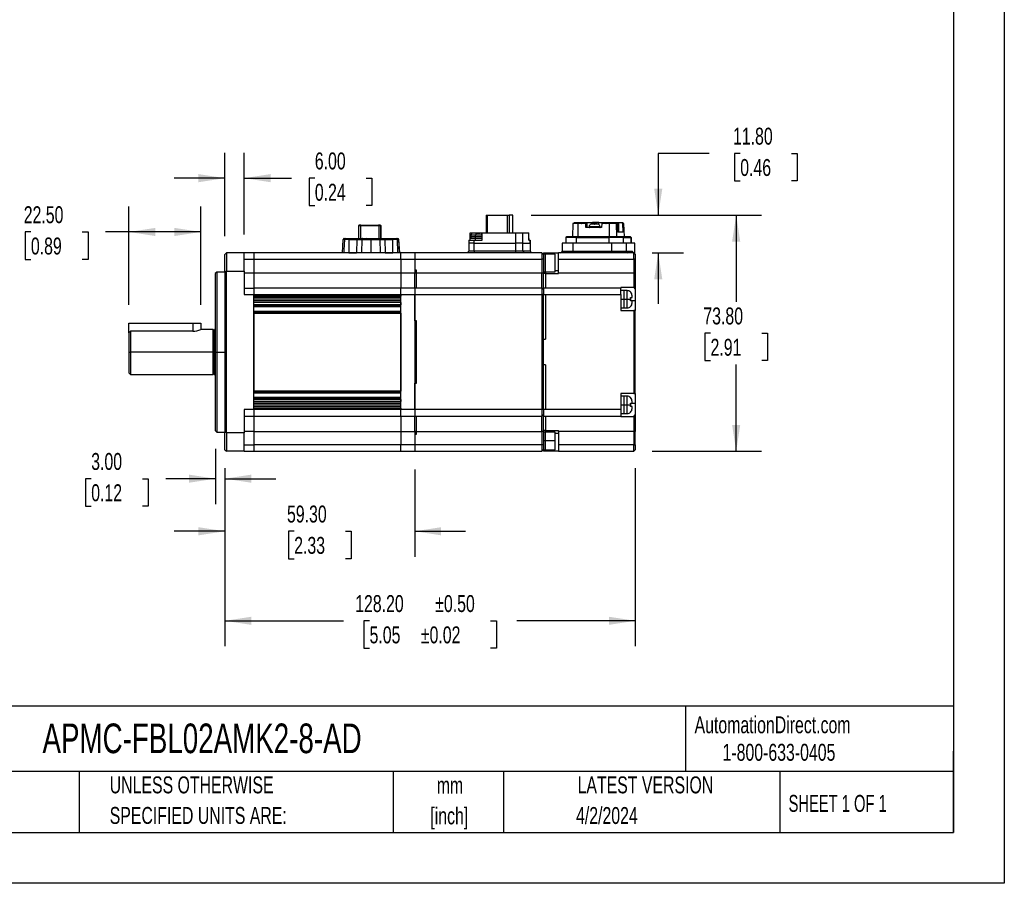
# Model space of a CAD drawing. Header units: millimetres. Extents: x 0 to 699, y 0 to 540.
# Tile 5 of 10: x 391 to 699, y 0 to 270. Entities that reach past the tile are written whole.
import ezdxf

# ---------------------------------------------------------------- set-up
doc = ezdxf.new("R2010")
doc.units = ezdxf.units.MM
doc.header["$LTSCALE"] = 2.5
doc.linetypes.add('CENTERX2', pattern=[20.32, 12.7, -2.54, 2.54, -2.54])
doc.layers.add('DIMENSIONS', color=140, linetype='Continuous', lineweight=25)
doc.layers.add('TEXT', color=140, linetype='Continuous', lineweight=25)
doc.styles.add('SLDTEXTSTYLE0', font='TXT', dxfattribs={"width": 0.7})
doc.styles.add('SLDTEXTSTYLE1', font='TXT', dxfattribs={"width": 0.65})
doc.dimstyles.new('SLDDIMSTYLE2', dxfattribs={"dimtxt": 5.39502, "dimasz": 8.255, "dimexe": 0, "dimexo": 0.0625, "dimgap": 1.348755, "dimtad": 0, "dimtih": 1, "dimtoh": 1, "dimrnd": 1e-09, "dimzin": 4, "dimdsep": 46, "dimtxsty": 'SLDTEXTSTYLE0', "dimsah": 1, "dimcen": 0.09, "dimadec": 0, "dimazin": 1, "dimtfac": 1, "dimtmove": 0, "dimatfit": 0, "dimfxl": 0, "dimfrac": 2, "dimtolj": 1, "dimtzin": 12, "dimarcsym": 0})
doc.dimstyles.new('SLDDIMSTYLE3', dxfattribs={"dimtxt": 5.39502, "dimasz": 8.255, "dimexe": 0, "dimexo": 0.0625, "dimgap": 1.348755, "dimtad": 0, "dimtih": 1, "dimtoh": 1, "dimrnd": 1e-09, "dimzin": 4, "dimdsep": 46, "dimtxsty": 'SLDTEXTSTYLE0', "dimsah": 1, "dimcen": 0.09, "dimadec": 0, "dimazin": 1, "dimtfac": 1, "dimtofl": 0, "dimtmove": 0, "dimatfit": 3, "dimfxl": 0, "dimfrac": 2, "dimtolj": 1, "dimtzin": 12, "dimarcsym": 0})
doc.dimstyles.new('SLDDIMSTYLE8', dxfattribs={"dimtxt": 5.39502, "dimasz": 8.255, "dimexe": 0, "dimexo": 0.0625, "dimgap": 1.348755, "dimtad": 0, "dimtih": 1, "dimtoh": 1, "dimrnd": 1e-09, "dimzin": 4, "dimdsep": 46, "dimtxsty": 'SLDTEXTSTYLE0', "dimsah": 1, "dimcen": 0.09, "dimadec": 0, "dimazin": 1, "dimtol": 1, "dimtp": 0.5, "dimtm": 0.5, "dimtfac": 1, "dimtofl": 0, "dimtmove": 0, "dimatfit": 3, "dimfxl": 0, "dimfrac": 2, "dimtolj": 1, "dimarcsym": 0})

# ---------------------------------------------------------------- blocks, each defined once
blk = doc.blocks.new('SW_NOTE_0_1')
at = {"layer": 'TEXT', "color": 0, "linetype": 'CENTERX2', "lineweight": 18, "char_height": 5.292, "attachment_point": 2, "style": 'SLDTEXTSTYLE0'}
for s, insert in [('mm', (7.11, 6.82)), ('[inch]', (6.9, -2.73))]:
    blk.add_mtext(s, dxfattribs=dict(at, insert=insert))
blk = doc.blocks.new('SW_NOTE_0_2')
at = {"layer": 'TEXT', "color": 0, "linetype": 'CENTERX2', "lineweight": 18, "char_height": 5.2917, "attachment_point": 1, "style": 'SLDTEXTSTYLE0'}
for s, insert in [('UNLESS OTHERWISE', (0, 6.82)), ('SPECIFIED UNITS ARE:', (0, -2.73))]:
    blk.add_mtext(s, dxfattribs=dict(at, insert=insert))
blk = doc.blocks.new('_D_8')
at = {"layer": 'DIMENSIONS'}
for p, q in [((452.02, 135.77), (452.02, 118.51)), ((455.02, 129.77), (455.02, 118.51)), ((413.24, 126.45), (411.43, 126.45)), ((411.43, 126.45), (411.43, 117.88)), ((429.27, 126.45), (431.08, 126.45)), ((431.08, 126.45), (431.08, 117.88)), ((452.02, 126.45), (436.58, 126.45)), ((455.02, 126.45), (470.89, 126.45)), ((411.43, 117.88), (413.24, 117.88)), ((431.08, 117.88), (429.27, 117.88))]:
    blk.add_line(p, q, dxfattribs=at)
for points in [[(452.02, 126.45), (443.76, 127.72), (443.76, 125.18)], [(455.02, 126.45), (463.27, 125.18), (463.27, 127.72)]]:
    blk.add_solid(points, dxfattribs=at)
at = {"layer": 'DIMENSIONS', "char_height": 5.292, "attachment_point": 1, "style": 'SLDTEXTSTYLE0'}
for s, insert in [('3.00', (413.24, 134.48)), ('0.12', (413.24, 124.7))]:
    blk.add_mtext(s, dxfattribs=dict(at, insert=insert))
blk = doc.blocks.new('_D_9')
at = {"layer": 'DIMENSIONS'}
for p, q in [((425.02, 180.77), (425.02, 211.49)), ((447.52, 180.77), (447.52, 211.49)), ((394.4, 203.55), (392.59, 203.55)), ((392.59, 203.55), (392.59, 194.98)), ((410.43, 203.55), (412.24, 203.55)), ((412.24, 203.55), (412.24, 194.98)), ((425.02, 203.55), (417.74, 203.55)), ((447.52, 203.55), (425.02, 203.55)), ((392.59, 194.98), (394.4, 194.98)), ((412.24, 194.98), (410.43, 194.98))]:
    blk.add_line(p, q, dxfattribs=at)
for points in [[(425.02, 203.55), (433.27, 202.28), (433.27, 204.82)], [(447.52, 203.55), (439.26, 204.82), (439.26, 202.28)]]:
    blk.add_solid(points, dxfattribs=at)
at = {"layer": 'DIMENSIONS', "char_height": 5.292, "attachment_point": 1, "style": 'SLDTEXTSTYLE0'}
for s, insert in [('22.50', (392.16, 211.58)), ('0.89', (394.4, 201.8))]:
    blk.add_mtext(s, dxfattribs=dict(at, insert=insert))
blk = doc.blocks.new('_D_10')
at = {"layer": 'DIMENSIONS'}
for p, q in [((455.02, 202.27), (455.02, 228.29)), ((461.02, 202.77), (461.02, 228.29)), ((455.02, 220.36), (439.14, 220.36)), ((461.02, 220.36), (475.79, 220.36)), ((483.1, 220.36), (481.29, 220.36)), ((481.29, 220.36), (481.29, 211.78)), ((499.13, 220.36), (500.94, 220.36)), ((500.94, 220.36), (500.94, 211.78)), ((481.29, 211.78), (483.1, 211.78)), ((500.94, 211.78), (499.13, 211.78))]:
    blk.add_line(p, q, dxfattribs=at)
for points in [[(455.02, 220.36), (446.76, 221.63), (446.76, 219.09)], [(461.02, 220.36), (469.27, 219.09), (469.27, 221.63)]]:
    blk.add_solid(points, dxfattribs=at)
at = {"layer": 'DIMENSIONS', "char_height": 5.292, "attachment_point": 1, "style": 'SLDTEXTSTYLE0'}
for s, insert in [('6.00', (483.1, 228.39)), ('0.24', (483.1, 218.6))]:
    blk.add_mtext(s, dxfattribs=dict(at, insert=insert))
blk = doc.blocks.new('_D_11')
at = {"layer": 'DIMENSIONS'}
for p, q in [((606.27, 228.1), (590.39, 228.1)), ((590.39, 228.1), (590.39, 208.82)), ((616, 228.1), (614.18, 228.1)), ((614.18, 228.1), (614.18, 219.52)), ((632.03, 228.1), (633.84, 228.1)), ((633.84, 228.1), (633.84, 219.52)), ((614.18, 219.52), (616, 219.52)), ((633.84, 219.52), (632.03, 219.52)), ((550.74, 208.82), (598.33, 208.82)), ((588.47, 197.02), (598.33, 197.02)), ((590.39, 197.02), (590.39, 181.14))]:
    blk.add_line(p, q, dxfattribs=at)
for points in [[(590.39, 208.82), (591.66, 217.07), (589.12, 217.07)], [(590.39, 197.02), (589.12, 188.76), (591.66, 188.76)]]:
    blk.add_solid(points, dxfattribs=at)
at = {"layer": 'DIMENSIONS', "char_height": 5.292, "attachment_point": 1, "style": 'SLDTEXTSTYLE0'}
for s, insert in [('11.80', (613.75, 236.13)), ('0.46', (616, 226.34))]:
    blk.add_mtext(s, dxfattribs=dict(at, insert=insert))
blk = doc.blocks.new('_D_12')
at = {"layer": 'DIMENSIONS'}
for p, q in [((550.74, 208.82), (622.68, 208.82)), ((614.74, 208.82), (614.74, 181.7)), ((606.73, 171.92), (604.92, 171.92)), ((604.92, 171.92), (604.92, 163.34)), ((622.76, 171.92), (624.57, 171.92)), ((624.57, 171.92), (624.57, 163.34)), ((604.92, 163.34), (606.73, 163.34)), ((624.57, 163.34), (622.76, 163.34)), ((614.74, 135.02), (614.74, 162.13)), ((588.47, 135.02), (622.68, 135.02))]:
    blk.add_line(p, q, dxfattribs=at)
for points in [[(614.74, 208.82), (613.47, 200.56), (616.01, 200.56)], [(614.74, 135.02), (616.01, 143.27), (613.47, 143.27)]]:
    blk.add_solid(points, dxfattribs=at)
at = {"layer": 'DIMENSIONS', "char_height": 5.292, "attachment_point": 1, "style": 'SLDTEXTSTYLE0'}
for s, insert in [('73.80', (604.48, 179.95)), ('2.91', (606.73, 170.16))]:
    blk.add_mtext(s, dxfattribs=dict(at, insert=insert))
blk = doc.blocks.new('_D_13')
at = {"layer": 'DIMENSIONS'}
for p, q in [((455.02, 129.77), (455.02, 102.08)), ((514.32, 129.27), (514.32, 102.08)), ((455.02, 110.02), (439.14, 110.02)), ((476.65, 110.02), (474.84, 110.02)), ((474.84, 110.02), (474.84, 101.44)), ((492.68, 110.02), (494.49, 110.02)), ((494.49, 110.02), (494.49, 101.44)), ((514.32, 110.02), (530.19, 110.02)), ((474.84, 101.44), (476.65, 101.44)), ((494.49, 101.44), (492.68, 101.44))]:
    blk.add_line(p, q, dxfattribs=at)
for points in [[(455.02, 110.02), (446.76, 111.29), (446.76, 108.75)], [(514.32, 110.02), (522.57, 108.75), (522.57, 111.29)]]:
    blk.add_solid(points, dxfattribs=at)
at = {"layer": 'DIMENSIONS', "char_height": 5.292, "attachment_point": 1, "style": 'SLDTEXTSTYLE0'}
for s, insert in [('59.30', (474.41, 118.05)), ('2.33', (476.65, 108.26))]:
    blk.add_mtext(s, dxfattribs=dict(at, insert=insert))
blk = doc.blocks.new('_D_14')
at = {"layer": 'DIMENSIONS'}
for p, q in [((455.02, 129.77), (455.02, 74.1)), ((583.22, 129.77), (583.22, 74.1)), ((455.02, 82.04), (492.02, 82.04)), ((500.2, 82.04), (498.39, 82.04)), ((498.39, 82.04), (498.39, 73.47)), ((538.03, 82.04), (539.85, 82.04)), ((539.85, 82.04), (539.85, 73.47)), ((583.22, 82.04), (546.21, 82.04)), ((498.39, 73.47), (500.2, 73.47)), ((539.85, 73.47), (538.03, 73.47))]:
    blk.add_line(p, q, dxfattribs=at)
for points in [[(455.02, 82.04), (463.27, 80.77), (463.27, 83.31)], [(583.22, 82.04), (574.96, 83.31), (574.96, 80.77)]]:
    blk.add_solid(points, dxfattribs=at)
at = {"layer": 'DIMENSIONS', "char_height": 5.292, "attachment_point": 1, "style": 'SLDTEXTSTYLE0'}
for s, insert in [('128.20', (495.71, 90.07)), ('±0.50', (520.72, 90.07)), ('5.05', (500.2, 80.29)), ('±0.02', (516.23, 80.29))]:
    blk.add_mtext(s, dxfattribs=dict(at, insert=insert))

msp = doc.modelspace()

# ---------------------------------------------------------------- linework, layer by layer
at = {"color": 7, "linetype": 'Continuous'}
for p, q in [((698.5062, 539.7567), (698.5062, 0.0067)), ((698.5062, 0.0067), (0.0062, 0.0067))]:
    msp.add_line(p, q, dxfattribs=at)
for p, q in [((536.6404, 208.817), (536.6404, 203.317)), ((536.6404, 208.817), (537.0561, 208.817)), ((537.0561, 203.317), (537.0561, 208.817)), ((537.0561, 208.817), (543.2785, 208.817)), ((543.2785, 203.317), (543.2785, 208.817)), ((543.2785, 208.817), (543.8506, 208.817)), ((543.8506, 208.817), (543.8506, 203.317)), ((544.9925, 208.817), (543.8506, 208.817)), ((544.9925, 203.317), (544.9925, 208.817)), ((563.7515, 206.217), (563.6048, 202.017)), ((565.3149, 206.217), (563.7515, 206.217)), ((564.2393, 206.517), (564.2853, 206.517)), ((564.2733, 206.217), (564.2853, 206.517)), ((564.2853, 206.517), (564.5468, 206.517)), ((564.5468, 206.517), (564.5468, 206.217)), ((564.5468, 206.517), (566.3634, 206.517)), ((565.3149, 206.217), (565.2919, 202.017)), ((566.4754, 206.217), (565.3149, 206.217)), ((566.3135, 206.3857), (566.3068, 206.217)), ((566.3634, 206.517), (567.8327, 206.517)), ((567.7841, 206.2172), (566.4754, 206.2172)), ((567.777, 204.917), (567.7841, 206.2172)), ((567.7841, 206.2172), (567.8327, 206.517)), ((567.8327, 206.517), (568.1209, 206.517)), ((568.1209, 206.517), (568.1209, 204.917)), ((568.1209, 206.517), (569.8371, 206.517)), ((571.8125, 206.517), (569.8371, 206.517)), ((569.8371, 206.517), (569.8371, 206.1386)), ((570.2518, 206.1835), (570.2518, 206.0008)), ((570.2543, 206.0008), (570.2543, 206.187)), ((570.377, 206.0008), (570.377, 206.1835)), ((570.9383, 206.1743), (570.9383, 206.1835)), ((571.8125, 206.517), (572.7711, 206.517)), ((571.8125, 205.9009), (571.8125, 206.517)), ((572.7225, 206.2172), (572.7154, 204.917)), ((572.7711, 206.517), (572.7225, 206.2172)), ((574.0312, 206.2172), (572.7225, 206.2172)), ((572.7711, 206.517), (574.2404, 206.517)), ((575.1918, 206.217), (574.0312, 206.217)), ((574.2404, 206.517), (576.9379, 206.517)), ((574.2624, 206.217), (574.2557, 206.4483)), ((575.1688, 202.017), (575.1918, 206.217)), ((577.3122, 206.217), (575.1918, 206.217)), ((576.9379, 206.517), (576.9379, 206.217)), ((576.9379, 206.517), (577.1279, 206.517)), ((577.1279, 206.517), (577.1366, 206.217)), ((577.1279, 206.517), (577.1639, 206.517)), ((577.1639, 206.517), (577.3966, 206.517)), ((577.4571, 202.017), (577.3122, 206.217)), ((577.496, 206.217), (577.3122, 206.217)), ((577.7033, 206.2172), (577.3966, 206.517)), ((577.3966, 206.517), (578.1285, 206.517)), ((577.7033, 206.2172), (577.496, 206.2172)), ((577.7964, 203.517), (577.7033, 206.2172)), ((578.1285, 203.517), (578.1285, 206.517)), ((578.1285, 206.517), (578.961, 206.517)), ((578.961, 206.517), (579.2676, 206.2172)), ((578.961, 206.517), (579.1937, 206.517)), ((579.4749, 206.2172), (579.2676, 206.2172)), ((579.2676, 206.2172), (579.3607, 203.517)), ((579.6587, 206.217), (579.4749, 206.217)), ((579.8036, 202.017), (579.6587, 206.217)), ((579.6815, 206.217), (579.6587, 206.217)), ((579.8282, 202.017), (579.6815, 206.217)), ((496.9664, 205.717), (496.7664, 205.517)), ((496.7664, 205.517), (497.4238, 205.517)), ((496.7664, 205.517), (496.7664, 201.517)), ((497.5066, 205.717), (496.9664, 205.717)), ((497.4238, 205.517), (497.5066, 205.717)), ((497.4238, 201.517), (497.4238, 205.517)), ((497.4238, 205.517), (503.109, 205.517)), ((497.5066, 205.717), (503.0261, 205.717)), ((503.0261, 205.717), (503.109, 205.517)), ((503.5664, 205.717), (503.0261, 205.717)), ((503.109, 205.517), (503.109, 201.517)), ((503.109, 205.517), (503.7664, 205.517)), ((503.7664, 205.517), (503.5664, 205.717)), ((503.5664, 205.717), (503.5666, 205.717)), ((503.5666, 205.717), (503.7666, 205.517)), ((503.7664, 201.517), (503.7664, 205.517)), ((503.7664, 205.517), (503.7666, 205.517)), ((503.7666, 205.517), (503.7666, 201.517)), ((531.639, 201.467), (531.639, 203.317)), ((531.639, 203.317), (535.0959, 203.317)), ((533.4594, 203.217), (532.8324, 203.217)), ((533.4594, 203.217), (534.6608, 203.217)), ((535.0959, 203.317), (535.3796, 203.317)), ((535.0959, 203.317), (535.0959, 203.0754)), ((535.3796, 201.017), (535.3796, 203.317)), ((535.3796, 203.317), (545.7503, 203.317)), ((545.7503, 203.317), (545.7503, 200.017)), ((545.7503, 203.317), (548.0386, 203.317)), ((548.0386, 200.017), (548.0386, 203.317)), ((548.0386, 203.317), (549.994, 203.317)), ((549.994, 201.017), (549.994, 203.317)), ((572.7154, 204.917), (567.777, 204.917)), ((568.7837, 205.1654), (568.7715, 205.0258)), ((569.4142, 206.0088), (569.3942, 206.0008)), ((570.1423, 206.0008), (570.1455, 206.0088)), ((570.5374, 206.0008), (570.1423, 206.0008)), ((570.2416, 205.1654), (570.2397, 205.0258)), ((570.4865, 206.0008), (570.5385, 206.0008)), ((570.5406, 206.0088), (570.5374, 206.0008)), ((571.5671, 206.0008), (571.5471, 206.0088)), ((571.5984, 206.0081), (571.5671, 206.0008)), ((571.6297, 206.0008), (571.5984, 206.0081)), ((571.6097, 206.0088), (571.6297, 206.0008)), ((572.2402, 205.1654), (572.2189, 205.1654)), ((572.2524, 205.0258), (572.2298, 205.0258)), ((572.2528, 205.017), (572.2302, 205.017)), ((572.2524, 205.0258), (572.2402, 205.1654)), ((579.3607, 203.517), (577.7964, 203.517)), ((491.7163, 197.017), (491.9373, 201.2327)), ((492.3284, 201.2327), (491.9373, 201.2327)), ((492.2369, 201.517), (492.5681, 201.517)), ((493.7663, 201.2327), (492.3284, 201.2327)), ((492.5681, 201.517), (493.7663, 201.517)), ((493.7663, 201.517), (496.3643, 201.517)), ((493.7663, 201.2327), (496.2155, 201.2327)), ((493.7663, 201.2327), (493.7663, 197.017)), ((496.2155, 201.2327), (496.1088, 197.017)), ((496.2155, 201.2327), (497.8213, 201.2327)), ((496.3643, 201.517), (497.9757, 201.517)), ((497.8213, 201.2327), (497.7075, 197.017)), ((497.8213, 201.2327), (500.6163, 201.2327)), ((497.9757, 201.517), (503.2569, 201.517)), ((500.6163, 201.2327), (503.4112, 201.2327)), ((500.6163, 201.2327), (500.6163, 197.017)), ((503.2569, 201.517), (504.8683, 201.517)), ((503.4112, 201.2327), (503.5251, 197.017)), ((503.4112, 201.2327), (505.0172, 201.2327)), ((504.8683, 201.517), (507.4663, 201.517)), ((505.0172, 201.2327), (507.4663, 201.2327)), ((505.0172, 201.2327), (505.1238, 197.017)), ((507.4663, 201.517), (508.6645, 201.517)), ((507.4663, 197.017), (507.4663, 201.2327)), ((508.9042, 201.2327), (507.4663, 201.2327)), ((508.6645, 201.517), (508.9958, 201.517)), ((509.081, 197.017), (508.9042, 201.2327)), ((509.2954, 201.2327), (508.9042, 201.2327)), ((509.2954, 201.2327), (509.5163, 197.017)), ((509.2954, 201.2327), (509.2957, 201.2327)), ((509.5167, 197.017), (509.2957, 201.2327)), ((531.2233, 201.017), (531.2233, 200.017)), ((531.2233, 201.017), (532.9104, 201.017)), ((531.2233, 200.017), (531.2233, 197.517)), ((532.9104, 200.017), (531.2233, 200.017)), ((531.5237, 201.467), (531.5237, 201.017)), ((533.2952, 201.467), (531.5237, 201.467)), ((531.8237, 202.017), (531.8237, 201.467)), ((533.3421, 202.017), (531.8237, 202.017)), ((531.8737, 202.517), (531.8737, 202.017)), ((533.3499, 202.517), (531.8737, 202.517)), ((532.9104, 200.017), (532.9104, 201.017)), ((532.9104, 201.017), (535.3796, 201.017)), ((532.9104, 197.517), (532.9104, 200.017)), ((532.9104, 200.017), (545.7503, 200.017)), ((533.2952, 201.017), (533.2952, 201.467)), ((535.3796, 201.467), (533.2952, 201.467)), ((533.3421, 201.467), (533.3421, 202.017)), ((535.3737, 202.017), (533.3421, 202.017)), ((533.3499, 202.017), (533.3499, 202.517)), ((535.3737, 202.517), (533.3499, 202.517)), ((535.3737, 202.017), (535.3737, 202.517)), ((545.7503, 200.017), (545.7503, 197.517)), ((548.0386, 200.017), (545.7503, 200.017)), ((548.0386, 197.517), (548.0386, 200.017)), ((548.0386, 200.017), (550.3851, 200.017)), ((550.1093, 201.467), (549.994, 201.467)), ((549.994, 201.017), (550.3851, 201.017)), ((550.1093, 201.017), (550.1093, 201.467)), ((550.3851, 201.017), (550.3851, 200.017)), ((550.3851, 201.017), (550.4097, 201.017)), ((550.3851, 200.017), (550.3851, 197.517)), ((550.3851, 200.017), (550.4097, 200.017)), ((550.4097, 200.017), (550.4097, 201.017)), ((550.4097, 200.017), (550.4097, 197.517)), ((560.3463, 200.017), (560.3463, 197.517)), ((563.7205, 200.017), (560.3463, 200.017)), ((561.4954, 201.817), (561.4954, 200.017)), ((564.8992, 201.817), (561.4954, 201.817)), ((564.9305, 202.017), (561.6954, 202.017)), ((563.7205, 200.017), (563.7205, 197.517)), ((575.7703, 200.017), (563.7205, 200.017)), ((564.8992, 200.017), (564.8992, 201.817)), ((564.8992, 201.817), (574.9045, 201.817)), ((574.9358, 202.017), (564.9305, 202.017)), ((579.521, 201.817), (574.9045, 201.817)), ((574.9045, 201.817), (574.9045, 200.017)), ((579.3235, 202.017), (574.9358, 202.017)), ((575.7703, 200.017), (575.7703, 197.517)), ((580.3468, 200.017), (575.7703, 200.017)), ((581.6903, 202.017), (579.3235, 202.017)), ((579.521, 200.017), (579.521, 201.817)), ((579.521, 201.817), (581.8879, 201.817)), ((580.3468, 200.017), (580.3468, 197.517)), ((583.0375, 200.017), (580.3468, 200.017)), ((581.7376, 202.017), (581.6903, 202.017)), ((581.8879, 201.817), (581.8879, 200.017)), ((581.9376, 201.817), (581.8879, 201.817)), ((581.9376, 200.017), (581.9376, 201.817)), ((583.0375, 200.017), (583.0867, 200.017)), ((583.0375, 196.6961), (583.0375, 200.017)), ((583.0867, 196.6468), (583.0867, 200.017)), ((455.5165, 197.017), (455.0165, 196.517)), ((461.0165, 197.017), (455.5165, 197.017)), ((455.5165, 197.017), (455.5165, 191.2955)), ((461.0165, 191.2955), (461.0165, 197.017)), ((464.0165, 197.017), (461.0165, 197.017)), ((510.0165, 197.017), (464.0165, 197.017)), ((464.0165, 197.017), (464.0165, 195.017)), ((493.7663, 197.017), (496.1088, 197.017)), ((505.1238, 197.017), (507.4663, 197.017)), ((509.5163, 197.017), (509.5167, 197.017)), ((510.0165, 195.017), (510.0165, 197.017)), ((514.3165, 197.017), (510.0165, 197.017)), ((514.3165, 197.017), (514.3165, 195.017)), ((554.0165, 197.017), (514.3165, 197.017)), ((531.2233, 197.517), (530.7233, 197.017)), ((532.9104, 197.517), (531.2233, 197.517)), ((532.9104, 197.517), (532.8322, 197.017)), ((545.7503, 197.517), (532.9104, 197.517)), ((545.7503, 197.517), (545.6721, 197.017)), ((548.0386, 197.517), (545.7503, 197.517)), ((548.0386, 197.517), (548.5324, 197.017)), ((550.3851, 197.517), (548.0386, 197.517)), ((550.3851, 197.517), (550.8789, 197.017)), ((550.3851, 197.517), (550.4097, 197.517)), ((550.4097, 197.517), (550.9097, 197.017)), ((554.0165, 197.017), (554.0165, 195.017)), ((554.5165, 196.517), (554.0165, 197.017)), ((554.5165, 197.017), (554.5165, 196.617)), ((554.5165, 197.017), (559.2165, 197.017)), ((582.7165, 197.017), (559.2165, 197.017)), ((559.2165, 195.017), (559.2165, 197.017)), ((560.3463, 197.517), (563.7205, 197.517)), ((563.7205, 197.517), (575.7703, 197.517)), ((575.7703, 197.517), (580.3468, 197.517)), ((580.3468, 197.517), (582.2227, 197.517)), ((582.2227, 197.517), (582.2715, 197.5147)), ((582.7165, 195.017), (582.7165, 197.017)), ((582.7165, 197.017), (583.2165, 196.517)), ((455.0165, 191.1169), (455.0165, 196.517)), ((461.0165, 195.017), (464.0165, 195.017)), ((464.0165, 195.017), (510.0165, 195.017)), ((464.0165, 195.017), (464.0165, 190.817)), ((510.0165, 195.017), (510.0165, 190.817)), ((510.0165, 195.017), (514.3165, 195.017)), ((514.3165, 195.017), (514.3165, 191.6344)), ((514.3165, 195.017), (554.0165, 195.017)), ((514.3165, 195.017), (514.3165, 190.817)), ((554.0165, 195.017), (554.0165, 190.817)), ((554.5165, 195.017), (554.0165, 195.017)), ((555.2165, 196.617), (554.5165, 196.617)), ((554.5165, 196.5144), (554.5165, 196.617)), ((554.5165, 196.517), (554.5165, 195.017)), ((554.5165, 195.017), (554.5165, 190.817)), ((555.2165, 191.0272), (555.2165, 196.617)), ((558.2165, 196.567), (555.2165, 196.567)), ((558.2165, 191.077), (558.2165, 196.567)), ((559.2165, 195.017), (582.7165, 195.017)), ((559.2165, 190.817), (559.2165, 195.017)), ((582.7165, 195.017), (582.7165, 190.817)), ((583.2165, 195.017), (582.7165, 195.017)), ((583.2165, 196.517), (583.2165, 195.017)), ((583.2165, 195.017), (583.2165, 190.817)), ((452.5165, 191.017), (452.0165, 190.517)), ((455.0165, 191.017), (452.5165, 191.017)), ((452.5165, 191.017), (452.5165, 166.017)), ((455.5165, 191.2955), (455.0165, 191.1169)), ((455.0165, 191.1169), (455.0165, 140.9172)), ((455.5165, 140.7386), (455.5165, 191.2955)), ((455.5165, 191.2955), (461.0165, 191.2955)), ((461.0165, 191.2955), (461.0165, 184.017)), ((461.0165, 190.817), (464.0165, 190.817)), ((464.0165, 190.817), (510.0165, 190.817)), ((464.0165, 190.817), (464.0165, 186.017)), ((510.0165, 190.817), (510.0165, 186.017)), ((510.0165, 190.817), (514.3165, 190.817)), ((514.8165, 191.6344), (514.3165, 191.6344)), ((514.3165, 191.6344), (514.3165, 190.817)), ((514.3165, 190.817), (514.8165, 190.817)), ((514.3165, 186.017), (514.3165, 190.817)), ((514.8165, 190.817), (514.8165, 191.6344)), ((514.8165, 190.817), (554.0165, 190.817)), ((514.8165, 186.017), (514.8165, 190.817)), ((554.0165, 186.017), (554.0165, 190.817)), ((554.0165, 190.817), (554.5165, 190.817)), ((555.2165, 191.0272), (554.5165, 191.0272)), ((554.5165, 191.017), (555.2165, 191.017)), ((554.5165, 190.817), (554.5165, 190.517)), ((555.2165, 191.077), (558.2165, 191.077)), ((555.2165, 191.067), (558.2165, 191.067)), ((555.2165, 191.017), (555.2165, 191.0272)), ((555.2165, 191.017), (555.2165, 190.517)), ((559.2165, 191.3794), (558.2165, 191.3794)), ((558.2165, 191.067), (558.2165, 191.077)), ((559.2165, 190.517), (559.2165, 190.817)), ((559.2165, 190.817), (582.7165, 190.817)), ((582.7165, 190.817), (582.7165, 186.1964)), ((582.7165, 190.817), (583.2165, 190.817)), ((583.2165, 190.817), (583.2165, 185.679)), ((452.0165, 190.517), (452.0165, 166.017)), ((555.2165, 190.517), (554.5165, 190.517)), ((554.5165, 186.017), (554.5165, 190.517)), ((555.2165, 190.517), (559.2165, 190.517)), ((555.2165, 190.517), (555.2165, 186.017)), ((461.0165, 186.017), (464.0165, 186.017)), ((510.0165, 186.017), (464.0165, 186.017)), ((464.0165, 186.017), (464.0165, 184.017)), ((510.0165, 184.017), (510.0165, 186.017)), ((514.3165, 186.017), (510.0165, 186.017)), ((514.3165, 186.017), (514.3165, 184.017)), ((554.0165, 186.017), (514.3165, 186.017)), ((554.0165, 186.017), (554.0165, 184.017)), ((554.5165, 185.517), (554.0165, 186.017)), ((578.7165, 186.017), (554.5165, 186.017)), ((554.5165, 186.017), (554.5165, 184.017)), ((582.7165, 186.1964), (578.7165, 186.1964)), ((578.7165, 186.1964), (578.7165, 186.017)), ((578.7165, 184.017), (578.7165, 186.017)), ((579.7165, 185.217), (578.7165, 185.217)), ((580.7165, 185.217), (579.7165, 185.217)), ((579.7165, 182.517), (579.7165, 185.217)), ((580.7165, 182.517), (580.7165, 185.217)), ((581.731, 184.767), (581.7585, 184.767)), ((582.7165, 186.1964), (583.2165, 185.679)), ((583.2165, 185.679), (583.2165, 182.017)), ((461.0165, 184.017), (464.0165, 184.017)), ((464.0165, 183.517), (464.0165, 184.017)), ((464.0165, 184.017), (510.0165, 184.017)), ((464.0165, 148.017), (464.0165, 184.017)), ((510.0165, 183.517), (464.0165, 183.517)), ((510.0165, 183.017), (464.0165, 183.017)), ((510.0165, 182.517), (464.0165, 182.517)), ((510.0165, 182.017), (464.0165, 182.017)), ((464.0165, 180.817), (464.0165, 181.517)), ((510.0165, 181.517), (464.0165, 181.517)), ((510.0165, 184.017), (510.0165, 183.517)), ((510.0165, 184.017), (514.3165, 184.017)), ((510.0165, 148.017), (510.0165, 184.017)), ((510.0165, 181.517), (510.0165, 180.817)), ((514.3165, 175.7767), (514.3165, 184.017)), ((514.3165, 184.017), (554.0165, 184.017)), ((514.3165, 184.017), (514.3165, 148.017)), ((554.0165, 184.017), (554.0165, 148.017)), ((554.5165, 184.017), (554.0165, 184.017)), ((554.5165, 184.017), (555.2165, 184.017)), ((554.5165, 170.017), (554.5165, 184.017)), ((555.2165, 184.017), (555.2165, 170.017)), ((555.2165, 184.017), (578.7165, 184.017)), ((578.7165, 184.017), (578.7165, 179.017)), ((578.7165, 182.517), (579.7165, 182.517)), ((579.7165, 182.517), (580.7165, 182.517)), ((579.7165, 179.817), (579.7165, 182.517)), ((580.7165, 182.517), (581.7877, 182.517)), ((580.7165, 179.817), (580.7165, 182.517)), ((581.731, 183.017), (582.2165, 183.017)), ((581.7877, 182.517), (581.731, 183.017)), ((581.731, 182.017), (581.7877, 182.517)), ((582.2165, 182.017), (581.731, 182.017)), ((582.2165, 183.017), (582.2165, 183.6079)), ((582.2165, 181.4262), (582.2165, 182.017)), ((583.2165, 182.017), (582.2797, 182.017)), ((583.2165, 182.017), (583.2165, 179.017)), ((510.0165, 180.817), (464.0165, 180.817)), ((464.0165, 180.517), (510.0165, 180.517)), ((464.0165, 180.217), (510.0165, 180.217)), ((464.0165, 178.817), (510.0165, 178.817)), ((510.0165, 178.517), (464.0165, 178.517)), ((578.7165, 179.817), (579.7165, 179.817)), ((578.7165, 179.017), (582.7165, 179.017)), ((579.7165, 179.817), (580.7165, 179.817)), ((581.731, 180.267), (581.7727, 180.267)), ((582.7165, 179.017), (582.7165, 153.017)), ((583.2165, 179.017), (582.7165, 179.017)), ((583.2165, 153.017), (583.2165, 179.017)), ((464.0165, 178.217), (510.0165, 178.217)), ((464.0165, 178.217), (464.0165, 153.817)), ((510.0165, 178.217), (510.0165, 153.817)), ((514.8165, 175.7767), (514.3165, 175.7767)), ((514.3165, 175.7767), (514.3165, 156.2574)), ((514.8165, 156.2574), (514.8165, 175.7767)), ((425.0165, 172.017), (425.0165, 175.017)), ((425.0165, 175.017), (445.0165, 175.017)), ((425.5165, 172.5554), (425.0165, 172.017)), ((445.0165, 172.5554), (425.5165, 172.5554)), ((425.5165, 172.5554), (425.5165, 166.017)), ((445.0165, 175.017), (447.5165, 175.017)), ((445.0165, 175.017), (445.0165, 172.5554)), ((447.5165, 175.017), (447.5165, 173.017)), ((451.3519, 173.017), (447.5165, 173.017)), ((451.3519, 166.017), (451.3519, 173.017)), ((451.6165, 172.917), (451.6165, 166.017)), ((425.0165, 172.017), (425.0165, 166.017)), ((554.5165, 162.017), (554.5165, 170.017)), ((554.5165, 170.017), (555.2165, 170.017)), ((425.0165, 166.017), (425.0165, 159.517)), ((425.0165, 166.017), (425.5165, 166.017)), ((451.3519, 166.017), (425.5165, 166.017)), ((425.5165, 166.017), (425.5165, 159.017)), ((451.3519, 159.017), (451.3519, 166.017)), ((451.3519, 166.017), (451.6165, 166.017)), ((451.6165, 166.017), (452.0165, 166.017)), ((451.6165, 166.017), (451.6165, 159.117)), ((452.0165, 166.017), (452.5165, 166.017)), ((452.0165, 166.017), (452.0165, 141.517)), ((452.5165, 166.017), (452.5165, 141.017)), ((452.5165, 166.017), (455.0165, 166.017)), ((555.2165, 162.017), (554.5165, 162.017)), ((554.5165, 148.017), (554.5165, 162.017)), ((555.2165, 162.017), (555.2165, 148.017)), ((425.0165, 159.517), (425.5165, 159.017)), ((425.5165, 159.017), (451.3519, 159.017)), ((510.0165, 153.817), (464.0165, 153.817)), ((514.3165, 148.017), (514.3165, 156.2574)), ((514.3165, 156.2574), (514.8165, 156.2574)), ((464.0165, 153.517), (510.0165, 153.517)), ((510.0165, 153.217), (464.0165, 153.217)), ((510.0165, 151.817), (464.0165, 151.817)), ((510.0165, 151.517), (464.0165, 151.517)), ((464.0165, 151.217), (510.0165, 151.217)), ((464.0165, 150.517), (464.0165, 151.217)), ((510.0165, 151.217), (510.0165, 150.517)), ((578.7165, 153.017), (578.7165, 148.017)), ((582.7165, 153.017), (578.7165, 153.017)), ((579.7165, 152.217), (578.7165, 152.217)), ((580.7165, 152.217), (579.7165, 152.217)), ((579.7165, 149.517), (579.7165, 152.217)), ((580.7165, 149.517), (580.7165, 152.217)), ((581.731, 151.767), (581.7585, 151.767)), ((582.7165, 153.017), (583.2165, 153.017)), ((583.2165, 153.017), (583.2165, 150.017)), ((464.0165, 148.017), (461.0165, 148.017)), ((461.0165, 148.017), (461.0165, 140.7386)), ((464.0165, 150.517), (510.0165, 150.517)), ((464.0165, 150.017), (510.0165, 150.017)), ((464.0165, 149.517), (510.0165, 149.517)), ((464.0165, 149.017), (510.0165, 149.017)), ((464.0165, 148.517), (510.0165, 148.517)), ((464.0165, 148.017), (464.0165, 148.517)), ((510.0165, 148.017), (464.0165, 148.017)), ((464.0165, 148.017), (464.0165, 146.017)), ((510.0165, 148.517), (510.0165, 148.017)), ((510.0165, 146.017), (510.0165, 148.017)), ((514.3165, 148.017), (510.0165, 148.017)), ((514.3165, 148.017), (514.3165, 146.017)), ((554.0165, 148.017), (514.3165, 148.017)), ((554.0165, 148.017), (554.0165, 146.017)), ((554.5165, 148.017), (554.0165, 148.017)), ((555.2165, 148.017), (554.5165, 148.017)), ((554.5165, 148.017), (554.5165, 146.017)), ((578.7165, 148.017), (555.2165, 148.017)), ((578.7165, 149.517), (579.7165, 149.517)), ((578.7165, 148.017), (578.7165, 146.017)), ((579.7165, 149.517), (580.7165, 149.517)), ((579.7165, 146.817), (579.7165, 149.517)), ((580.7165, 149.517), (581.7877, 149.517)), ((580.7165, 146.817), (580.7165, 149.517)), ((581.731, 150.017), (582.2165, 150.017)), ((581.7877, 149.517), (581.731, 150.017)), ((581.731, 149.017), (581.7877, 149.517)), ((582.2165, 149.017), (581.731, 149.017)), ((582.2165, 150.017), (582.2165, 150.6079)), ((582.2165, 148.4262), (582.2165, 149.017)), ((582.2797, 150.017), (583.2165, 150.017)), ((583.2165, 150.017), (583.2165, 146.3551)), ((461.0165, 146.017), (464.0165, 146.017)), ((464.0165, 146.017), (510.0165, 146.017)), ((464.0165, 146.017), (464.0165, 141.217)), ((510.0165, 146.017), (510.0165, 141.217)), ((510.0165, 146.017), (514.3165, 146.017)), ((514.3165, 146.017), (554.0165, 146.017)), ((514.3165, 141.217), (514.3165, 146.017)), ((514.8165, 141.217), (514.8165, 146.017)), ((554.5165, 146.517), (554.0165, 146.017)), ((554.0165, 141.217), (554.0165, 146.017)), ((554.5165, 146.017), (578.7165, 146.017)), ((554.5165, 141.517), (554.5165, 146.017)), ((555.2165, 146.017), (555.2165, 141.517)), ((578.7165, 146.817), (579.7165, 146.817)), ((578.7165, 146.017), (578.7165, 145.8377)), ((578.7165, 145.8377), (582.7165, 145.8377)), ((579.7165, 146.817), (580.7165, 146.817)), ((581.731, 147.267), (581.7727, 147.267)), ((582.7165, 145.8377), (583.2165, 146.3551)), ((582.7165, 145.8377), (582.7165, 141.217)), ((583.2165, 146.3551), (583.2165, 141.217)), ((452.0165, 141.517), (452.5165, 141.017)), ((554.5165, 141.517), (554.5165, 141.217)), ((555.2165, 141.517), (554.5165, 141.517)), ((555.2165, 141.517), (559.2165, 141.517)), ((555.2165, 141.517), (555.2165, 141.017)), ((559.2165, 141.217), (559.2165, 141.517)), ((452.5165, 141.017), (455.0165, 141.017)), ((455.0165, 135.517), (455.0165, 140.9172)), ((455.5165, 140.7386), (455.0165, 140.9172)), ((461.0165, 140.7386), (455.5165, 140.7386)), ((455.5165, 140.7386), (455.5165, 135.017)), ((464.0165, 141.217), (461.0165, 141.217)), ((461.0165, 135.017), (461.0165, 140.7386)), ((464.0165, 141.217), (510.0165, 141.217)), ((464.0165, 141.217), (464.0165, 137.017)), ((510.0165, 141.217), (510.0165, 137.017)), ((510.0165, 141.217), (514.3165, 141.217)), ((514.8165, 141.217), (514.3165, 141.217)), ((514.3165, 141.217), (514.3165, 140.3997)), ((514.3165, 141.217), (514.3165, 137.017)), ((514.3165, 140.3997), (514.3165, 137.017)), ((514.3165, 140.3997), (514.8165, 140.3997)), ((514.8165, 141.217), (554.0165, 141.217)), ((514.8165, 140.3997), (514.8165, 141.217)), ((554.5165, 141.217), (554.0165, 141.217)), ((554.0165, 141.217), (554.0165, 137.017)), ((554.5165, 141.217), (554.5165, 137.017)), ((555.2165, 141.017), (554.5165, 141.017)), ((555.2165, 138.2384), (555.2165, 141.017)), ((558.2165, 140.967), (555.2165, 140.967)), ((558.2165, 138.238), (558.2165, 140.967)), ((558.2165, 140.6547), (559.2165, 140.6547)), ((582.7165, 141.217), (559.2165, 141.217)), ((559.2165, 141.217), (559.2165, 137.017)), ((583.2165, 141.217), (582.7165, 141.217)), ((582.7165, 141.217), (582.7165, 137.017)), ((583.2165, 137.017), (583.2165, 141.217)), ((455.0165, 135.517), (455.5165, 135.017)), ((461.0165, 137.017), (464.0165, 137.017)), ((510.0165, 137.017), (464.0165, 137.017)), ((464.0165, 137.017), (464.0165, 135.017)), ((510.0165, 135.017), (510.0165, 137.017)), ((514.3165, 137.017), (510.0165, 137.017)), ((554.0165, 137.017), (514.3165, 137.017)), ((514.3165, 137.017), (514.3165, 135.017)), ((554.5165, 137.017), (554.0165, 137.017)), ((554.0165, 137.017), (554.0165, 135.017)), ((554.5165, 135.517), (554.0165, 135.017)), ((555.2165, 138.2384), (554.5165, 138.2384)), ((554.5165, 137.017), (554.5165, 135.517)), ((554.5165, 135.517), (554.5165, 135.417)), ((554.5165, 135.417), (555.2165, 135.417)), ((554.5165, 135.017), (554.5165, 135.417)), ((555.2165, 135.417), (555.2165, 138.2384)), ((558.2165, 138.238), (555.2165, 138.238)), ((555.2165, 135.467), (558.2165, 135.467)), ((558.2165, 135.467), (558.2165, 138.238)), ((582.7165, 137.017), (559.2165, 137.017)), ((559.2165, 137.017), (559.2165, 135.017)), ((582.7165, 137.017), (583.2165, 137.017)), ((582.7165, 135.017), (582.7165, 137.017)), ((582.7165, 135.017), (583.2165, 135.517)), ((583.2165, 137.017), (583.2165, 135.517)), ((461.0165, 135.017), (455.5165, 135.017)), ((461.0165, 135.017), (464.0165, 135.017)), ((464.0165, 135.017), (510.0165, 135.017)), ((510.0165, 135.017), (514.3165, 135.017)), ((514.3165, 135.017), (554.0165, 135.017)), ((559.2165, 135.017), (554.5165, 135.017)), ((559.2165, 135.017), (582.7165, 135.017))]:
    msp.add_line(p, q)
at = {"flags": 128}
for points in [[(572.2302, 205.017), (572.0818, 205.017), (571.8061, 205.017), (571.4257, 205.017), (570.9712, 205.017), (570.4795, 205.017), (569.9905, 205.017), (569.5436, 205.017), (569.1753, 205.017), (568.9152, 205.017), (568.7845, 205.017), (568.7711, 205.017)], [(570.2397, 205.0258), (569.9086, 205.0258), (569.6009, 205.0258), (569.3284, 205.0258), (569.1016, 205.0258), (568.9294, 205.0258), (568.8182, 205.0258), (568.7726, 205.0258), (568.7715, 205.0258)], [(570.2416, 205.1654), (569.9138, 205.1654), (569.6089, 205.1654), (569.3388, 205.1654), (569.1137, 205.1654), (568.9424, 205.1654), (568.8314, 205.1654), (568.785, 205.1654), (568.7837, 205.1654)], [(570.1455, 206.0088), (569.855, 206.0088), (569.6236, 206.0088), (569.4721, 206.0088), (569.4142, 206.0088)], [(572.2298, 205.0258), (572.1426, 205.0258), (571.993, 205.0258), (571.7868, 205.0258), (571.5319, 205.0258), (571.238, 205.0258), (570.9164, 205.0258), (570.5793, 205.0258), (570.2397, 205.0258)], [(572.2189, 205.1654), (572.1334, 205.1654), (571.9855, 205.1654), (571.7811, 205.1654), (571.5278, 205.1654), (571.2355, 205.1654), (570.9154, 205.1654), (570.5798, 205.1654), (570.2416, 205.1654)], [(571.5471, 206.0088), (571.3919, 206.0088), (571.1574, 206.0088), (570.8649, 206.0088), (570.5406, 206.0088)], [(491.9499, 201.3046), (491.9456, 201.289), (491.9373, 201.2327)], [(492.2369, 201.517), (492.1803, 201.5117), (492.1346, 201.4991)], [(492.3284, 201.2327), (492.1868, 197.8562), (492.1516, 197.017)], [(493.7663, 201.517), (493.7663, 201.5117), (493.7663, 201.4957), (493.7663, 201.4697), (493.7663, 201.4347), (493.7663, 201.3918), (493.7663, 201.3426), (493.7663, 201.289), (493.7663, 201.2327)], [(496.3643, 201.517), (496.3036, 201.4912), (496.2641, 201.4402), (496.2439, 201.3947), (496.229, 201.3433), (496.2196, 201.2885), (496.2155, 201.2327)], [(497.9757, 201.517), (497.9311, 201.5057), (497.9019, 201.4838), (497.871, 201.4432), (497.8467, 201.3896), (497.8326, 201.3388), (497.8213, 201.2327)], [(499.2484, 201.5076), (498.981, 201.4524), (498.9643, 201.4473)], [(503.2569, 201.517), (503.2964, 201.5057), (503.3244, 201.4838), (503.3553, 201.4431), (503.3807, 201.3896), (503.3963, 201.3388), (503.4112, 201.2327)], [(504.8683, 201.517), (504.929, 201.4912), (504.9685, 201.4402), (504.9887, 201.3947), (505.0036, 201.3433), (505.013, 201.2885), (505.0172, 201.2327)], [(507.4663, 201.517), (507.4663, 201.5117), (507.4663, 201.4957), (507.4663, 201.4697), (507.4663, 201.4347), (507.4663, 201.3918), (507.4663, 201.3426), (507.4663, 201.289), (507.4663, 201.2327)]]:
    msp.add_lwpolyline(points, dxfattribs=at)
for centre, radius, start, end in [((570.4818, 203.2833), 2.9271, 97.778384, 111.389466), ((570.1687, 205.9137), 0.2823, 72.877464, 107.122549), ((570.5885, 205.8589), 0.4677, 136.041787, 161.296485), ((570.2938, 205.9167), 0.2795, 72.685294, 98.757437), ((570.0403, 205.8589), 0.4677, 18.703507, 43.958179), ((570.9836, 205.8589), 0.4677, 136.041789, 161.296484), ((570.7613, 205.7185), 0.4789, 76.178079, 103.821913), ((570.8265, 205.5921), 0.6019, 79.293669, 94.202416), ((570.4796, 203.2833), 2.9271, 68.610533, 82.221615), ((570.5421, 203.2833), 2.9271, 68.610533, 82.221615), ((532.5737, 202.517), 0.7, 90, 180), ((534.5508, 202.6878), 1.2129, 154.126595, 188.091453), ((534.6737, 202.517), 0.7, 0, 90), ((568.8711, 205.017), 0.1, 174.999999, 179.999999), ((568.8711, 205.017), 0.1, 179.999999, 269.999999), ((569.7799, 205.0782), 1, 112.451304, 174.999999), ((571.2238, 205.0824), 0.9986, 4.765932, 67.96746), ((571.244, 205.0782), 1, 4.999999, 67.570132), ((572.1308, 205.0164), 0.0994, 270.376986, 0.372486), ((572.1528, 205.017), 0.1, 269.999999, 359.999999), ((572.1289, 205.017), 0.1013, 359.999903, 4.935167), ((572.1528, 205.017), 0.1, 359.999999, 4.999999), ((492.2387, 201.2171), 0.3002, 100.518419, 177.020527), ((492.594, 201.252), 0.2663, 95.589758, 184.143303), ((508.6318, 201.2463), 0.2728, 357.159128, 83.106312), ((508.9958, 201.217), 0.3, 3.000001, 90), ((508.9961, 201.217), 0.3, 3.000001, 90), ((561.6954, 201.817), 0.2, 90, 180), ((565.2423, 201.8658), 0.3465, 154.126595, 188.091453), ((575.2476, 201.8658), 0.3465, 154.126595, 188.091453), ((579.3223, 201.8183), 0.1988, 359.647315, 89.642919), ((581.6891, 201.8183), 0.1988, 359.647315, 89.642919), ((581.7376, 201.817), 0.2, 0, 90), ((559.8463, 197.517), 0.5, 270, 0), ((562.8628, 197.3951), 0.8663, 334.126595, 8.091453), ((574.9126, 197.3951), 0.8663, 334.126595, 8.091453), ((580.8438, 197.514), 0.497, 179.647315, 269.642919), ((582.7196, 197.514), 0.497, 179.647315, 269.642919), ((582.7677, 197.5106), 0.4962, 179.531634, 264.073026), ((581.9535, 197.1192), 0.5075, 1.56385, 51.193853), ((580.7165, 183.717), 1.5, 45.079016, 90), ((580.6381, 183.628), 1.5786, 359.269679, 46.182294), ((580.7165, 181.317), 1.5, 270, 314.686891), ((580.6346, 181.4075), 1.582, 313.871279, 0.676748), ((444.9273, 180.0384), 7.4836, 270.682915, 290.241918), ((451.6165, 173.317), 0.4, 228.590378, 270), ((451.6165, 173.317), 0.4, 270, 0), ((451.6165, 158.717), 0.4, 90, 131.409622), ((451.6165, 158.717), 0.4, 0, 90), ((580.7165, 150.717), 1.5, 45.079016, 90), ((580.6381, 150.628), 1.5786, 359.269679, 46.182294), ((580.6346, 148.4075), 1.582, 313.871279, 0.676748), ((580.7165, 148.317), 1.5, 270, 314.686891)]:
    msp.add_arc(centre, radius, start, end)
for centre, major_axis, ratio, start_param, end_param in [((564.1638, 206.4172), (0.2075, 0.1994), 0.07560562, 1.12677721, 3.22010345), ((566.5149, 206.4172), (0.1584, 0.1522), 0.81965184, 1.75451667, 3.84784182), ((574.0565, 206.4172), (0.1477, 0.152), 0.88029105, 3.84905853, 5.94238544), ((577.2926, 206.4172), (0.2053, -0.1994), 0.07646482, 4.11129034, 6.20461554), ((579.2692, 206.4172), (0.2075, -0.1994), 0.07560562, 6.20467407, 8.29800075)]:
    msp.add_ellipse(centre, major_axis=major_axis, ratio=ratio, start_param=start_param, end_param=end_param)
at = {"layer": 'TEXT'}
for p, q in [((682.625, 523.875), (682.625, 15.875)), ((682.625, 55.3153), (15.875, 55.3153)), ((598.9384, 55.3153), (598.9384, 34.925)), ((682.625, 15.875), (682.625, 41.275)), ((682.625, 34.925), (15.875, 34.925)), ((409.4504, 34.925), (409.4504, 15.875)), ((507.5608, 34.925), (507.5608, 15.875)), ((542.0302, 34.925), (542.0302, 15.875)), ((628.3719, 34.925), (628.3719, 15.875)), ((15.875, 15.875), (682.625, 15.875))]:
    msp.add_line(p, q, dxfattribs=at)

# ---------------------------------------------------------------- block references
at = {"layer": 'TEXT', "linetype": 'CENTERX2', "lineweight": 18}
for name, p in [('SW_NOTE_0_2', (419.0198, 26.5887)), ('SW_NOTE_0_1', (518.2152, 26.4545))]:
    msp.add_blockref(name, p, dxfattribs=at)

# ---------------------------------------------------------------- texts
for s, insert, char_height, attachment_point, style in [('AutomationDirect.com', (601.7374, 52.1913), 5.291667, 1, 'SLDTEXTSTYLE0'), ('APMC-FBL02AMK2-8-AD', (398.0193, 49.9373), 9.260417, 1, 'SLDTEXTSTYLE0'), ('1-800-633-0405', (610.4789, 43.5926), 5.291667, 1, 'SLDTEXTSTYLE0'), ('LATEST VERSION', (586.3803, 33.41), 5.291667, 2, 'SLDTEXTSTYLE0'), ('SHEET 1 OF 1', (631.1032, 27.6287), 5.291667, 1, 'SLDTEXTSTYLE1'), ('4/2/2024', (574.3481, 23.8333), 5.29167, 2, 'SLDTEXTSTYLE0')]:
    msp.add_mtext(s, dxfattribs=dict(at, insert=insert, char_height=char_height, attachment_point=attachment_point, style=style))

# ---------------------------------------------------------------- dimensions: what is measured, and where the dimension line sits
at = {"layer": 'DIMENSIONS'}
for base, p1, p2, angle, dimstyle, picture, middle in [((590.3937, 208.817), (582.7165, 197.017), (544.9925, 208.817), 90, 'SLDDIMSTYLE2', '_D_11', (590.3937, 228.0964)), ((614.7443, 135.017), (544.9925, 208.817), (582.7165, 135.017), 90, 'SLDDIMSTYLE3', '_D_12', (614.7443, 171.917)), ((452.0165, 126.4515), (455.0165, 135.517), (452.0165, 141.517), 0, 'SLDDIMSTYLE2', '_D_8', (421.2568, 126.4515))]:
    dim = msp.add_linear_dim(base=base, p1=p1, p2=p2, angle=angle, dimstyle=dimstyle, dxfattribs=at)
    dim.commit()
    dim.dimension.update_dxf_attribs({"geometry": picture, "text_midpoint": middle, "dimtype": 160})
for base, p1, p2, dimstyle, picture, middle in [((461.0165, 220.3574), (455.0165, 196.517), (461.0165, 197.017), 'SLDDIMSTYLE2', '_D_10', (491.113, 220.3574)), ((447.5165, 203.5514), (425.0165, 175.017), (447.5165, 175.017), 'SLDDIMSTYLE3', '_D_9', (402.4162, 203.5514)), ((514.3165, 110.017), (455.0165, 135.517), (514.3165, 135.017), 'SLDDIMSTYLE2', '_D_13', (484.6665, 110.017)), ((455.0165, 82.0423), (583.2165, 135.517), (455.0165, 135.517), 'SLDDIMSTYLE8', '_D_14', (519.1165, 82.0423))]:
    dim = msp.add_linear_dim(base=base, p1=p1, p2=p2, dimstyle=dimstyle, dxfattribs=at)
    dim.commit()
    dim.dimension.update_dxf_attribs({"geometry": picture, "text_midpoint": middle, "dimtype": 160})

doc.saveas('drawing.dxf')
